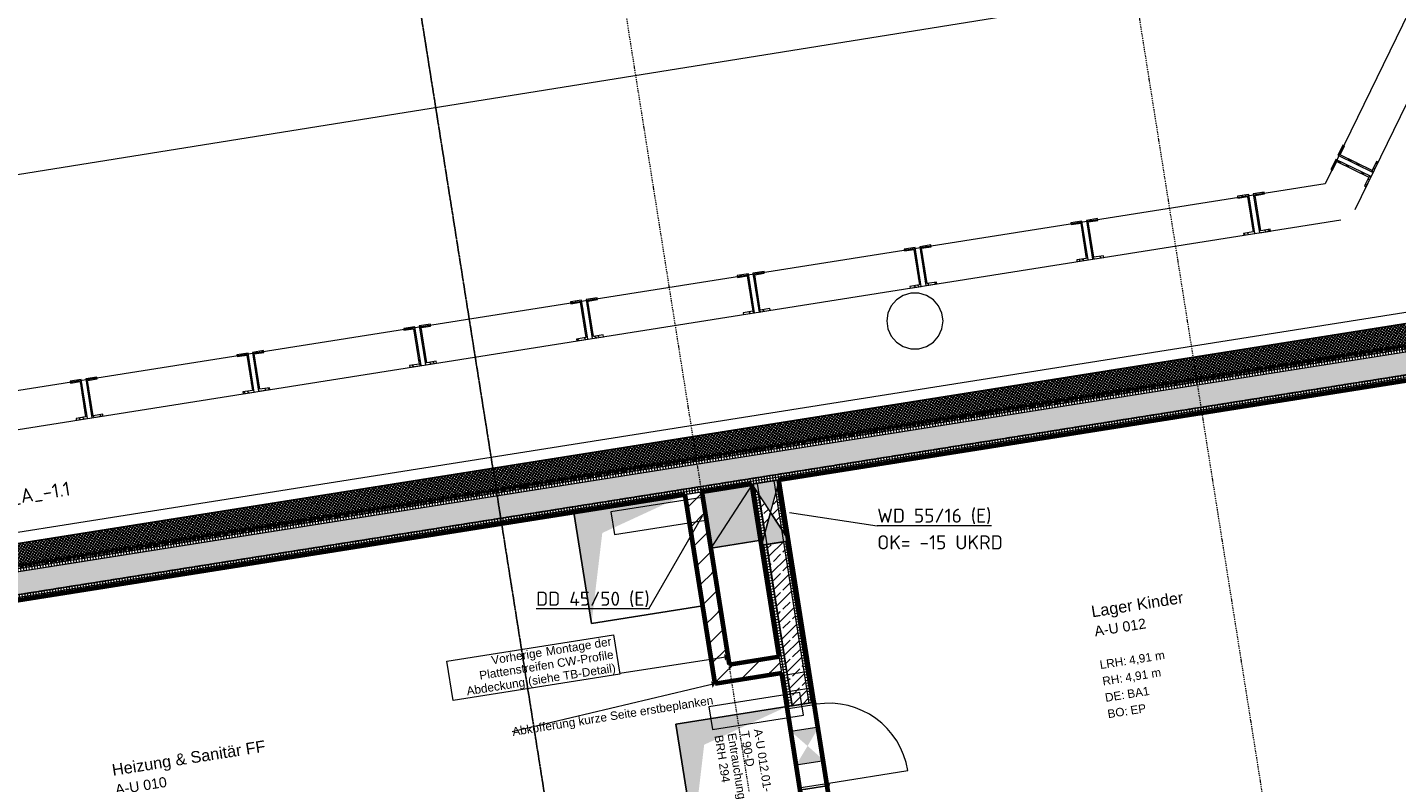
# Model space of a CAD drawing. Header units: millimetres. Extents: x 1523 to 74423, y -42059 to 10268.
# Tile 59 of 77: x 43224 to 55387, y -19063 to -12354. Entities that reach past the tile are written whole.
import ezdxf

# ---------------------------------------------------------------- set-up
doc = ezdxf.new("R2010")
doc.units = ezdxf.units.MM
for name, pattern in [('_Projekt 07 -  _  -  _  -  _  -', [7.5, 3.5, -2, 0, -2]), ('CAx_nichtHalbton', [20001.0584, 10000, -0.5292, 10000, -0.5292]), ('IMPORT-STRICHPUNKT _7_', [20, 10, -5, 0, -5]), ('Rasterlinie', [22.225, 12.7, -3.175, 3.175, -3.175])]:
    doc.linetypes.add(name, pattern=pattern)
for name, color, linetype, lineweight, true_color in [('00 A--Anmerkungen Ablauf', 7, 'Continuous', 13, 0x656565), ('10 A--Wand außen _ Verbau _Bohrpfahlwand_ _Aktuell_', 7, 'Continuous', 13, 0x656565), ('10 A--Wand außen _ Verbau _modelliert_ _aktuell_', 7, 'Continuous', 13, 0x656565), ('10 VSI--Wärmeschutz _veritkal_', 7, 'Continuous', 13, 0x656565), ('65 V--Straßenbegrenzungslinie', 7, 'Continuous', 13, 0x656565), ('90 A--Achsraster _1_50_', 7, 'IMPORT-STRICHPUNKT _7_', 13, 0x656565), ('AD', 1, 'Continuous', 13, 0xff0000), ('Neubau_10 A--Wand außen _tragend_', 7, 'Continuous', 13, 0x656565), ('Neubau_10 A--Wand innen _ Ausbau', 7, 'Continuous', 13, 0x656565), ('Neubau_10 A--Wand innen _tragend_', 7, 'Continuous', 13, 0x656565), ('Neubau_20 A--Bodenplatte', 7, 'Continuous', 13, 0x656565), ('Neubau_20 A--Gründungsbelag', 7, 'Continuous', 13, 0x656565), ('Neubau_80 A--Raum', 7, 'Continuous', 13, 0x656565), ('Xref_706_5_--_ÜP_-1_000_16_Übersichtsplan UG_IFC 2025_01_13_dwg', 7, 'Continuous', 13, 0x767676), ('XX', 7, 'Continuous', 18, 0x804040)]:
    doc.layers.add(name, color=color, linetype=linetype, lineweight=lineweight, true_color=true_color)
for name, color, linetype, lineweight in [('AD_Detail', 7, 'Continuous', 13), ('GB_HLS-OBJ', 7, 'Continuous', 18), ('M-EQPM-___-IDEN', 7, 'Continuous', 9), ('S-GRID-____-OTLN', 7, 'Continuous', 9), ('Text', 7, 'Continuous', 9)]:
    doc.layers.add(name, color=color, linetype=linetype, lineweight=lineweight)
doc.styles.add('Arial', font='arial.ttf', dxfattribs={"height": 75})
doc.styles.add('Arial_B', font='txt', dxfattribs={"height": 103.174603})
doc.styles.add('Arial_B_1', font='txt', dxfattribs={"height": 90.277778})
doc.styles.add('ISOCPEUR', font='isocpeur.ttf', dxfattribs={"height": 125})
pattern_1 = [(185.337, (0, 0), (-2.3253395, 24.891621), []), (275.337, (0, 0), (24.891621, 2.3253395), [])]
pattern_2 = [(221.336, (0, 0), (-49.53552, 56.3137), []), (221.336, (16.51, -18.77), (-49.53552, 56.3137), [])]
pattern_3 = [(275.336, (0, 0), (24.8916616, 2.324905), []), (5.336, (0, 0), (-2.324905, 24.8916616), [])]

# ---------------------------------------------------------------- blocks, each defined once
blk = doc.blocks.new('SuD_WD_RB Allgemein - SuD_WD_RB Allgemein-38442407-SuD_-1UG gesamt Plot  - Blatt 1')
at = {"layer": 'AD', "lineweight": 18}
blk.add_hatch(color=256, dxfattribs=at).paths.add_polyline_path([(-250, -275), (0, -275), (-125, 0)])
at = {"layer": 'AD_Detail', "lineweight": 18, "true_color": 0xff0000}
blk.add_hatch(color=1, dxfattribs=at).paths.add_polyline_path([(-125, 0), (0, 275), (-250, 275), (-248, 271), (-246, 271), (-246, 267), (-185, 133)])
at = {"layer": 'AD', "color": 7}
for p, q in [((-250, -275), (0, 275)), ((-250, 275), (0, -275)), ((-250, -275), (-250, 275)), ((-250, 275), (0, 275)), ((0, 275), (0, -275)), ((0, -275), (-250, -275))]:
    blk.add_line(p, q, dxfattribs=at)
at = {"layer": 'AD_Detail'}
for p, q in [((0, 275), (-250, 275)), ((-250, 275), (-125, 0)), ((-125, 0), (0, 275)), ((-125, 0), (-250, -275)), ((0, -275), (-125, 0)), ((-250, -275), (0, -275))]:
    blk.add_line(p, q, dxfattribs=at)
blk = doc.blocks.new('SuD_DD_RB Allgemein - SuD_DD_RB Allgemein-41413032-SuD_-1UG gesamt Plot  - Blatt 1')
at = {"layer": 'AD', "lineweight": 18}
blk.add_hatch(color=256, dxfattribs=at).paths.add_polyline_path([(-225, -250), (225, -250), (225, 250), (-225, 250)])
at = {"layer": 'AD', "color": 7}
for p, q in [((-225, -250), (225, 250)), ((-225, -250), (-225, 250)), ((-225, 250), (225, 250)), ((225, 250), (225, -250)), ((225, -250), (-225, -250))]:
    blk.add_line(p, q, dxfattribs=at)
at = {"layer": 'AD_Detail'}
for p, q in [((225, 250), (-225, 250)), ((-225, 250), (-225, -250)), ((225, -250), (225, 250)), ((-225, -250), (225, -250))]:
    blk.add_line(p, q, dxfattribs=at)
blk = doc.blocks.new('Xref_706_5_--_ÜP_-1_000_11_Übersichtsplan UG_IFC 2024_09_30_dwg_Tür Ol 1-Fl 27_6-41959646-SuD_-1UG gesamt Plot  - Blatt 1')
at = {"layer": 'Neubau_10 A--Wand innen _tragend_', "color": 9, "true_color": 0xcbcbcb}
blk.add_line((355, 10), (355, 720), dxfattribs=at)
at = {"layer": 'Neubau_10 A--Wand innen _tragend_', "color": 9, "true_color": 0xcbcbcb, "flags": 128}
for points in [[(-375, -260), (-355, -260), (-355, 10), (-375, 10)], [(375, -260), (355, -260), (355, 10), (375, 10)]]:
    blk.add_lwpolyline(points, close=True, dxfattribs=at)
for points in [[(-375, 0), (-375, -50), (-375, 0), (375, 0), (375, -50), (375, 0)], [(-375, -250), (-375, -200), (-375, -50), (-375, -200), (-375, -250), (375, -250), (375, -200), (375, -50), (375, -200), (375, -250)]]:
    blk.add_lwpolyline(points, dxfattribs=at)
at = {"layer": 'Neubau_10 A--Wand innen _tragend_', "color": 9, "true_color": 0xcbcbcb}
blk.add_arc((355, 10), 710, 90, 180, dxfattribs=at)
blk = doc.blocks.new('Xref_706_5_--_ÜP_-1_000_11_Übersichtsplan UG_IFC 2024_09_30_dwg__X108-41959676-SuD_-1UG gesamt Plot  - Blatt 1')
at = {"layer": 'Neubau_10 A--Wand innen _ Ausbau', "color": 9, "true_color": 0xcbcbcb}
blk.add_line((9334, -80460), (9260, -80368), dxfattribs=at)
blk = doc.blocks.new('Xref_706_5_--_ÜP_-1_000_11_Übersichtsplan UG_IFC 2024_09_30_dwg__X109-41959677-SuD_-1UG gesamt Plot  - Blatt 1')
at = {"layer": 'Neubau_10 A--Wand innen _ Ausbau', "color": 9, "true_color": 0xcbcbcb}
for p, q in [((8483, -80529), (8474, -80517)), ((8658, -80521), (8648, -80509)), ((8833, -80513), (8823, -80501)), ((9007, -80505), (8998, -80493)), ((9182, -80497), (9172, -80485)), ((9352, -80483), (9347, -80477)), ((7784, -80562), (7775, -80550)), ((7959, -80554), (7949, -80542)), ((8134, -80546), (8124, -80534)), ((8309, -80537), (8299, -80525))]:
    blk.add_line(p, q, dxfattribs=at)
blk = doc.blocks.new('Xref_706_5_--_ÜP_-1_000_11_Übersichtsplan UG_IFC 2024_09_30_dwg__X110-41959678-SuD_-1UG gesamt Plot  - Blatt 1')
at = {"layer": 'Neubau_10 A--Wand innen _ Ausbau', "color": 9, "true_color": 0xcbcbcb}
blk.add_line((9357, -80489), (9352, -80483), dxfattribs=at)
blk = doc.blocks.new('Xref_706_5_--_ÜP_-1_000_11_Übersichtsplan UG_IFC 2024_09_30_dwg__X111-41959679-SuD_-1UG gesamt Plot  - Blatt 1')
at = {"layer": 'Neubau_10 A--Wand innen _ Ausbau', "color": 9, "true_color": 0xcbcbcb}
for p, q in [((8299, -80525), (8289, -80513)), ((8474, -80517), (8464, -80505)), ((8648, -80509), (8639, -80497)), ((8823, -80501), (8813, -80489)), ((9172, -80485), (9162, -80473)), ((9339, -80466), (9338, -80464)), ((7775, -80550), (7765, -80538)), ((7949, -80542), (7940, -80530)), ((8124, -80534), (8114, -80521))]:
    blk.add_line(p, q, dxfattribs=at)
at = {"layer": 'Neubau_10 A--Wand innen _ Ausbau', "color": 9, "true_color": 0xcbcbcb, "flags": 128}
blk.add_lwpolyline([(8998, -80493), (8989, -80482), (8988, -80481)], dxfattribs=at)
blk = doc.blocks.new('Xref_706_5_--_ÜP_-1_000_11_Übersichtsplan UG_IFC 2024_09_30_dwg__X112-41959680-SuD_-1UG gesamt Plot  - Blatt 1')
at = {"layer": 'Neubau_10 A--Wand innen _ Ausbau', "color": 9, "true_color": 0xcbcbcb}
blk.add_line((9347, -80477), (9339, -80466), dxfattribs=at)
blk = doc.blocks.new('Xref_706_5_--_ÜP_-1_000_11_Übersichtsplan UG_IFC 2024_09_30_dwg__X113-41959681-SuD_-1UG gesamt Plot  - Blatt 1')
at = {"layer": 'Neubau_10 A--Wand innen _ Ausbau', "color": 9, "true_color": 0xcbcbcb}
for p, q in [((8193, -80394), (8192, -80393)), ((8203, -80405), (8194, -80394)), ((8377, -80397), (8367, -80385)), ((8552, -80388), (8542, -80376)), ((8726, -80380), (8717, -80368)), ((8901, -80372), (8891, -80360)), ((9076, -80364), (9066, -80352)), ((7678, -80429), (7668, -80417)), ((7853, -80421), (7843, -80409)), ((8027, -80413), (8018, -80401))]:
    blk.add_line(p, q, dxfattribs=at)
blk = doc.blocks.new('Xref_706_5_--_ÜP_-1_000_11_Übersichtsplan UG_IFC 2024_09_30_dwg__X115-41959683-SuD_-1UG gesamt Plot  - Blatt 1')
at = {"layer": 'Neubau_10 A--Wand innen _ Ausbau', "color": 9, "true_color": 0xcbcbcb}
for p, q in [((8561, -80401), (8552, -80388)), ((8736, -80392), (8726, -80380)), ((8911, -80384), (8901, -80372)), ((9085, -80376), (9076, -80364)), ((7688, -80441), (7678, -80429)), ((7862, -80433), (7853, -80421)), ((8037, -80425), (8027, -80413)), ((8212, -80417), (8203, -80405)), ((8387, -80409), (8377, -80397))]:
    blk.add_line(p, q, dxfattribs=at)
blk = doc.blocks.new('Xref_706_5_--_ÜP_-1_000_11_Übersichtsplan UG_IFC 2024_09_30_dwg__X117-41959685-SuD_-1UG gesamt Plot  - Blatt 1')
at = {"layer": 'Neubau_10 A--Wand innen _ Ausbau', "color": 9, "true_color": 0xcbcbcb}
for p, q in [((8988, -80481), (8911, -80384)), ((9162, -80473), (9085, -80376)), ((7765, -80538), (7688, -80441)), ((7940, -80530), (7862, -80433)), ((8114, -80521), (8037, -80425)), ((8289, -80513), (8212, -80417))]:
    blk.add_line(p, q, dxfattribs=at)
at = {"layer": 'Neubau_10 A--Wand innen _ Ausbau', "color": 9, "true_color": 0xcbcbcb, "flags": 128}
for points in [[(8813, -80489), (8790, -80460), (8736, -80392)], [(8464, -80505), (8393, -80416), (8387, -80409)], [(8639, -80497), (8592, -80438), (8561, -80401)]]:
    blk.add_lwpolyline(points, dxfattribs=at)
blk = doc.blocks.new('Xref_706_5_--_ÜP_-1_000_11_Übersichtsplan UG_IFC 2024_09_30_dwg__X118-41959686-SuD_-1UG gesamt Plot  - Blatt 1')
at = {"layer": 'Neubau_10 A--Wand innen _ Ausbau', "color": 9, "true_color": 0xcbcbcb}
blk.add_line((9338, -80464), (9334, -80460), dxfattribs=at)
blk = doc.blocks.new('Xref_706_5_--_ÜP_-1_000_11_Übersichtsplan UG_IFC 2024_09_30_dwg__X285-41959855-SuD_-1UG gesamt Plot  - Blatt 1')
at = {"layer": 'Neubau_10 A--Wand innen _ Ausbau', "color": 9, "true_color": 0xcbcbcb}
for p, q in [((9343, -80019), (9330, -80002)), ((9354, -80259), (9341, -80242))]:
    blk.add_line(p, q, dxfattribs=at)
blk = doc.blocks.new('Xref_706_5_--_ÜP_-1_000_11_Übersichtsplan UG_IFC 2024_09_30_dwg__X286-41959856-SuD_-1UG gesamt Plot  - Blatt 1')
at = {"layer": 'Neubau_10 A--Wand innen _ Ausbau', "color": 9, "true_color": 0xcbcbcb}
for p, q in [((9330, -80002), (9317, -79986)), ((9341, -80242), (9328, -80226))]:
    blk.add_line(p, q, dxfattribs=at)
blk = doc.blocks.new('Xref_706_5_--_ÜP_-1_000_11_Übersichtsplan UG_IFC 2024_09_30_dwg__X287-41959857-SuD_-1UG gesamt Plot  - Blatt 1')
at = {"layer": 'Neubau_10 A--Wand innen _ Ausbau', "color": 9, "true_color": 0xcbcbcb}
for p, q in [((9208, -80077), (9195, -80061)), ((9210, -80306), (9206, -80301)), ((9219, -80317), (9211, -80306))]:
    blk.add_line(p, q, dxfattribs=at)
blk = doc.blocks.new('Xref_706_5_--_ÜP_-1_000_11_Übersichtsplan UG_IFC 2024_09_30_dwg__X288-41959858-SuD_-1UG gesamt Plot  - Blatt 1')
at = {"layer": 'Neubau_10 A--Wand innen _ Ausbau', "color": 9, "true_color": 0xcbcbcb}
for p, q in [((9222, -80094), (9208, -80077)), ((9233, -80333), (9219, -80317))]:
    blk.add_line(p, q, dxfattribs=at)
blk = doc.blocks.new('Xref_706_5_--_ÜP_-1_000_11_Übersichtsplan UG_IFC 2024_09_30_dwg__X289-41959859-SuD_-1UG gesamt Plot  - Blatt 1')
at = {"layer": 'Neubau_10 A--Wand innen _ Ausbau', "color": 9, "true_color": 0xcbcbcb}
for p, q in [((9254, -79908), (9242, -79893)), ((9317, -79986), (9255, -79908)), ((9232, -80107), (9222, -80094)), ((9328, -80226), (9233, -80107)), ((9260, -80368), (9233, -80333))]:
    blk.add_line(p, q, dxfattribs=at)
blk = doc.blocks.new('Xref_706_5_--_ÜP_-1_000_11_Übersichtsplan UG_IFC 2024_09_30_dwg_ARROWHEAD_10-41960329-SuD_-1UG gesamt Plot  - Blatt 1')
at = {"layer": '00 A--Anmerkungen Ablauf', "true_color": 0xededed}
blk.add_hatch(color=7, dxfattribs=at).paths.add_polyline_path([(0, 0), (-525, 525), (-525, -525), (-451, -451)])
at = {"layer": '00 A--Anmerkungen Ablauf', "color": 9, "true_color": 0xcbcbcb}
blk.add_line((0, 0), (-1000, 0), dxfattribs=at)
blk = doc.blocks.new('Xref_706_5_--_ÜP_-1_000_11_Übersichtsplan UG_IFC 2024_09_30_dwg_Standard-Rastermarker_7-41960560-SuD_-1UG gesamt Plot  - Blatt 1')
at = {"layer": '90 A--Achsraster _1_50_', "color": 9, "true_color": 0xcbcbcb}
blk.add_line((0, 0), (54355, 0), dxfattribs=at)
blk = doc.blocks.new('Xref_706_5_--_ÜP_-1_000_11_Übersichtsplan UG_IFC 2024_09_30_dwg_Standard-Rastermarker_12-V7-SuD_-1UG gesamt Plot  - Blatt 1')
at = {"layer": '90 A--Achsraster _1_50_', "color": 9, "true_color": 0xcbcbcb}
blk.add_line((0, 0), (28500, 0), dxfattribs=at)
blk = doc.blocks.new('Xref_706_5_--_ÜP_-1_000_16_Übersichtsplan UG_IFC 2025_01_13_dwg-35469238-SuD_-1UG gesamt Plot  - Blatt 1')
at = {"layer": '10 A--Wand außen _ Verbau _modelliert_ _aktuell_', "true_color": 0xcbcbcb}
h = blk.add_hatch(dxfattribs=at)
h.set_pattern_fill('FP_20', color=9, style=0, pattern_type=2)
h.set_pattern_definition(pattern_2)
h.paths.add_polyline_path([(8943, -73841), (8856, -73791), (8848, -73805), (8923, -73848), (8766, -74124), (8691, -74081), (8683, -74095), (8770, -74145), (8938, -73849)])
h = blk.add_hatch(dxfattribs=at)
h.set_pattern_fill('FP_20', color=9, style=0, pattern_type=2)
h.set_pattern_definition(pattern_2)
h.paths.add_polyline_path([(9065, -73910), (8978, -73860), (8805, -74165), (8892, -74214), (8899, -74200), (8825, -74158), (8982, -73881), (9057, -73924)])
h = blk.add_hatch(dxfattribs=at)
h.set_pattern_fill('FP_20', color=9, style=0, pattern_type=2)
h.set_pattern_definition(pattern_2)
h.paths.add_polyline_path([(9413, -74884), (9404, -74784), (9388, -74786), (9396, -74871), (9079, -74901), (9071, -74815), (9055, -74817), (9064, -74916), (9395, -74885)])
h = blk.add_hatch(dxfattribs=at)
h.set_pattern_fill('FP_20', color=9, style=0, pattern_type=2)
h.set_pattern_definition(pattern_2)
h.paths.add_polyline_path([(9426, -75023), (9417, -74924), (9068, -74956), (9077, -75056), (9093, -75054), (9085, -74969), (9402, -74939), (9410, -75025)])
h = blk.add_hatch(dxfattribs=at)
h.set_pattern_fill('FP_20', color=9, style=0, pattern_type=2)
h.set_pattern_definition(pattern_2)
h.paths.add_polyline_path([(9552, -76377), (9543, -76278), (9527, -76279), (9535, -76365), (9219, -76394), (9210, -76309), (9195, -76310), (9204, -76410), (9534, -76379)])
h = blk.add_hatch(dxfattribs=at)
h.set_pattern_fill('FP_20', color=9, style=0, pattern_type=2)
h.set_pattern_definition(pattern_2)
h.paths.add_polyline_path([(9565, -76517), (9556, -76417), (9208, -76450), (9217, -76549), (9233, -76548), (9225, -76462), (9541, -76433), (9550, -76518)])
h = blk.add_hatch(dxfattribs=at)
h.set_pattern_fill('FP_20', color=9, style=0, pattern_type=2)
h.set_pattern_definition(pattern_2)
h.paths.add_polyline_path([(9692, -77871), (9683, -77771), (9667, -77773), (9675, -77858), (9358, -77888), (9350, -77802), (9334, -77804), (9343, -77903), (9674, -77872)])
h = blk.add_hatch(dxfattribs=at)
h.set_pattern_fill('FP_20', color=9, style=0, pattern_type=2)
h.set_pattern_definition(pattern_2)
h.paths.add_polyline_path([(9705, -78010), (9696, -77911), (9347, -77943), (9356, -78043), (9372, -78041), (9364, -77956), (9681, -77926), (9689, -78012)])
h = blk.add_hatch(dxfattribs=at)
h.set_pattern_fill('FP_20', color=9, style=0, pattern_type=2)
h.set_pattern_definition(pattern_2)
h.paths.add_polyline_path([(9831, -79364), (9822, -79265), (9806, -79266), (9814, -79352), (9498, -79381), (9489, -79296), (9474, -79297), (9483, -79397), (9813, -79366)])
h = blk.add_hatch(dxfattribs=at)
h.set_pattern_fill('FP_20', color=9, style=0, pattern_type=2)
h.set_pattern_definition(pattern_2)
h.paths.add_polyline_path([(9844, -79504), (9835, -79404), (9487, -79437), (9496, -79536), (9512, -79535), (9504, -79449), (9820, -79420), (9829, -79505)])
h = blk.add_hatch(dxfattribs=at)
h.set_pattern_fill('FP_20', color=9, style=0, pattern_type=2)
h.set_pattern_definition(pattern_2)
h.paths.add_polyline_path([(9971, -80858), (9962, -80758), (9946, -80760), (9954, -80845), (9637, -80875), (9629, -80789), (9613, -80791), (9622, -80890), (9953, -80859)])
h = blk.add_hatch(dxfattribs=at)
h.set_pattern_fill('FP_20', color=9, style=0, pattern_type=2)
h.set_pattern_definition(pattern_2)
h.paths.add_polyline_path([(9984, -80997), (9975, -80898), (9626, -80930), (9635, -81030), (9651, -81028), (9643, -80943), (9960, -80913), (9968, -80999)])
h = blk.add_hatch(dxfattribs=at)
h.set_pattern_fill('FP_20', color=9, style=0, pattern_type=2)
h.set_pattern_definition(pattern_2)
h.paths.add_polyline_path([(10110, -82351), (10101, -82252), (10085, -82253), (10093, -82339), (9777, -82368), (9769, -82283), (9753, -82284), (9762, -82384), (10092, -82353)])
h = blk.add_hatch(dxfattribs=at)
h.set_pattern_fill('FP_20', color=9, style=0, pattern_type=2)
h.set_pattern_definition(pattern_2)
h.paths.add_polyline_path([(10123, -82491), (10114, -82391), (9766, -82424), (9775, -82523), (9791, -82522), (9783, -82436), (10099, -82407), (10108, -82492)])
h = blk.add_hatch(dxfattribs=at)
h.set_pattern_fill('FP_20', color=9, style=0, pattern_type=2)
h.set_pattern_definition(pattern_2)
h.paths.add_polyline_path([(10250, -83845), (10241, -83745), (10225, -83747), (10233, -83832), (9916, -83862), (9908, -83776), (9892, -83778), (9901, -83877), (10232, -83846)])
h = blk.add_hatch(dxfattribs=at)
h.set_pattern_fill('FP_20', color=9, style=0, pattern_type=2)
h.set_pattern_definition(pattern_2)
h.paths.add_polyline_path([(10263, -83984), (10254, -83885), (9905, -83917), (9914, -84017), (9930, -84015), (9922, -83930), (10239, -83900), (10247, -83986)])
h = blk.add_hatch(dxfattribs=at)
h.set_pattern_fill('FP_20', color=9, style=0, pattern_type=2)
h.set_pattern_definition(pattern_2)
h.paths.add_polyline_path([(10389, -85338), (10380, -85239), (10364, -85240), (10372, -85326), (10056, -85355), (10047, -85270), (10032, -85271), (10041, -85371), (10371, -85340)])
h = blk.add_hatch(dxfattribs=at)
h.set_pattern_fill('FP_20', color=9, style=0, pattern_type=2)
h.set_pattern_definition(pattern_2)
h.paths.add_polyline_path([(10402, -85478), (10393, -85378), (10045, -85411), (10054, -85510), (10070, -85509), (10062, -85423), (10378, -85394), (10387, -85479)])
at = {"layer": '10 VSI--Wärmeschutz _veritkal_', "true_color": 0xcbcbcb}
h = blk.add_hatch(dxfattribs=at)
h.set_pattern_fill('FP_15', color=9, style=0, pattern_type=2)
h.set_pattern_definition([(320.336, (0, 0), (12.7656853, 15.396015), []), (50.336, (0, 0), (-15.396015, 12.7656853), [])])
h.paths.add_polyline_path([(12413, -94092), (10425, -72808), (10225, -72827), (12214, -94111), (12412, -94092)])
at = {"layer": 'Neubau_10 A--Wand außen _tragend_', "true_color": 0xcbcbcb}
h = blk.add_hatch(dxfattribs=at)
h.set_pattern_fill('FP_4', color=9, style=0, pattern_type=2)
h.set_pattern_definition(pattern_3)
h.paths.add_polyline_path([(12197, -91248), (10439, -72430), (10390, -72435), (12147, -91253)])
h = blk.add_hatch(dxfattribs=at)
h.set_pattern_fill('FP_2', color=9, style=0, pattern_type=2)
h.set_pattern_definition([(221.336, (0, 0), (-99.07104, 112.6274), []), (221.336, (33.02, -37.54), (-99.07104, 112.6274), []), (221.336, (66.05, -75.08), (-99.07104, 112.6274), [75, -25])])
h.paths.add_polyline_path([(12396, -91229), (10639, -72411), (10439, -72430), (12197, -91248)])
h = blk.add_hatch(dxfattribs=at)
h.set_pattern_fill('FP_4', color=9, style=0, pattern_type=2)
h.set_pattern_definition(pattern_3)
h.paths.add_polyline_path([(12446, -91225), (10688, -72407), (10639, -72411), (12396, -91229)])
at = {"layer": 'Neubau_10 A--Wand innen _tragend_', "true_color": 0xededed}
for points in [[(13867, -79291), (13844, -79042), (13706, -79180), (13803, -79247)], [(13706, -79180), (13545, -79070), (13569, -79319), (13692, -79195)]]:
    blk.add_hatch(color=7, dxfattribs=at).paths.add_polyline_path(points)
at = {"layer": 'Neubau_10 A--Wand innen _tragend_', "true_color": 0xcbcbcb}
h = blk.add_hatch(dxfattribs=at)
h.set_pattern_fill('FP_14', color=9, style=0, pattern_type=2)
h.set_pattern_definition(pattern_1)
h.paths.add_polyline_path([(13326, -79141), (13321, -79091), (11878, -79226), (11882, -79275), (13228, -79150)])
h.paths.add_polyline_path([(11878, -79226), (11330, -79277), (11444, -79316), (11773, -79286)])
h = blk.add_hatch(dxfattribs=at)
h.set_pattern_fill('FP_5', color=9, style=0, pattern_type=2)
h.set_pattern_definition([(131.336, (0, 0), (90.10192, 79.25683), []), (131.336, (-45.05, -39.63), (90.10192, 79.25683), [90, -30])])
h.paths.add_polyline_path([(13340, -79290), (13326, -79141), (11882, -79275), (11896, -79425), (13316, -79292)])
h.paths.add_polyline_path([(11616, -79376), (11773, -79286), (11444, -79316), (11506, -79338)])
h.paths.add_polyline_path([(11787, -79435), (11615, -79376), (11458, -79466), (11787, -79435)])
h = blk.add_hatch(dxfattribs=at)
h.set_pattern_fill('FP_14', color=9, style=0, pattern_type=2)
h.set_pattern_definition(pattern_1)
h.paths.add_polyline_path([(13345, -79340), (13340, -79290), (11896, -79425), (11901, -79474), (11787, -79435), (11458, -79466), (11362, -79521), (11855, -79475), (11855, -79479), (13337, -79340)])
h.paths.add_polyline_path([(11357, -79525), (11357, -79524), (11354, -79526), (11357, -79525)])
at = {"layer": 'Neubau_20 A--Bodenplatte', "true_color": 0xededed}
for points in [[(14433, -80242), (13636, -80096), (13345, -79340), (13438, -80335), (13622, -80318)], [(12498, -81026), (11701, -80879), (11409, -80123), (11502, -81119), (11686, -81102)]]:
    blk.add_hatch(color=7, dxfattribs=at).paths.add_polyline_path(points)
at = {"color": 7, "lineweight": 13, "true_color": 0xefefef, "flags": 128}
for points in [[(10015, -77738), (9944, -77743), (9878, -77769), (9821, -77812), (9779, -77869), (9755, -77936), (9750, -78007), (9766, -78076), (9800, -78139), (9851, -78188), (9914, -78222), (9983, -78237), (10054, -78231), (10121, -78206), (10177, -78163), (10219, -78105), (10244, -78039), (10248, -77968), (10233, -77898), (10198, -77836), (10148, -77786), (10085, -77752)], [(13506, -80015), (13430, -79198), (13227, -79217), (13303, -80034)], [(11721, -80773), (11645, -79955), (11442, -79974), (11519, -80791)]]:
    blk.add_lwpolyline(points, close=True, dxfattribs=at)
at = {"layer": '00 A--Anmerkungen Ablauf', "color": 9, "true_color": 0xcbcbcb}
for p, q in [((12876, -79893), (12957, -80804)), ((13111, -80021), (13413, -81790))]:
    blk.add_line(p, q, dxfattribs=at)
at = {"layer": '00 A--Anmerkungen Ablauf', "color": 9, "true_color": 0xcbcbcb, "flags": 128}
blk.add_lwpolyline([(12749, -82330), (12609, -80837), (12962, -80804), (13101, -82297)], close=True, dxfattribs=at)
at = {"layer": '10 A--Wand außen _ Verbau _Bohrpfahlwand_ _Aktuell_', "color": 9, "true_color": 0xcbcbcb, "flags": 128}
for points in [[(9260, -74021), (6186, -72272), (4713, -56503)], [(5941, -72524), (9015, -74273), (10465, -89803), (7877, -92969)], [(10817, -89910), (10772, -89428), (9345, -74153)]]:
    blk.add_lwpolyline(points, dxfattribs=at)
at = {"layer": '10 A--Wand außen _ Verbau _modelliert_ _aktuell_', "color": 9, "true_color": 0xcbcbcb, "flags": 128}
for points in [[(8943, -73841), (8856, -73791), (8848, -73805), (8923, -73848), (8766, -74124), (8691, -74081), (8683, -74095), (8770, -74145)], [(8978, -73860), (8805, -74165), (8892, -74214), (8899, -74200), (8825, -74158), (8982, -73881), (9057, -73924), (9065, -73910)], [(9413, -74884), (9404, -74784), (9388, -74786), (9396, -74871), (9079, -74901), (9071, -74815), (9055, -74817), (9064, -74916)], [(9417, -74924), (9068, -74956), (9077, -75056), (9093, -75054), (9085, -74969), (9402, -74939), (9410, -75025), (9426, -75023)], [(9552, -76377), (9543, -76278), (9527, -76279), (9535, -76365), (9219, -76394), (9211, -76309), (9195, -76310), (9204, -76410)], [(9556, -76417), (9208, -76450), (9217, -76549), (9233, -76548), (9225, -76462), (9541, -76433), (9549, -76518), (9565, -76517)], [(9692, -77871), (9683, -77771), (9667, -77773), (9675, -77858), (9358, -77888), (9350, -77802), (9334, -77804), (9343, -77903)], [(9696, -77911), (9347, -77943), (9356, -78043), (9372, -78041), (9364, -77956), (9681, -77926), (9689, -78012), (9705, -78010)], [(9831, -79364), (9822, -79265), (9806, -79266), (9814, -79352), (9498, -79381), (9490, -79296), (9474, -79297), (9483, -79397)], [(9835, -79404), (9487, -79437), (9496, -79536), (9512, -79535), (9504, -79449), (9820, -79420), (9828, -79505), (9844, -79504)], [(9971, -80858), (9962, -80758), (9946, -80760), (9954, -80845), (9637, -80875), (9629, -80789), (9613, -80791), (9622, -80890)], [(9975, -80898), (9626, -80930), (9635, -81030), (9651, -81028), (9643, -80943), (9960, -80913), (9968, -80999), (9984, -80997)], [(10110, -82351), (10101, -82252), (10085, -82253), (10093, -82339), (9777, -82368), (9769, -82283), (9753, -82284), (9762, -82384)], [(10114, -82391), (9766, -82424), (9775, -82523), (9791, -82522), (9783, -82436), (10099, -82407), (10107, -82492), (10123, -82491)], [(10250, -83845), (10241, -83745), (10225, -83747), (10233, -83832), (9916, -83862), (9908, -83776), (9892, -83778), (9901, -83877)], [(10254, -83885), (9905, -83917), (9914, -84017), (9930, -84015), (9922, -83930), (10239, -83900), (10247, -83986), (10263, -83984)], [(10389, -85338), (10380, -85239), (10364, -85240), (10372, -85326), (10056, -85355), (10048, -85270), (10032, -85271), (10041, -85371)], [(10393, -85378), (10045, -85411), (10054, -85510), (10070, -85509), (10062, -85423), (10378, -85394), (10386, -85479), (10402, -85478)]]:
    blk.add_lwpolyline(points, close=True, dxfattribs=at)
at = {"layer": '10 VSI--Wärmeschutz _veritkal_', "color": 9, "true_color": 0xcbcbcb, "flags": 128}
blk.add_lwpolyline([(12413, -94092), (10425, -72808), (10225, -72827), (12214, -94111)], close=True, dxfattribs=at)
at = {"layer": '65 V--Straßenbegrenzungslinie', "color": 9, "true_color": 0xcbcbcb, "flags": 128}
blk.add_lwpolyline([(5386, -56443), (10233, -107236), (20708, -106136), (31929, -107063)], dxfattribs=at)
at = {"layer": 'Neubau_10 A--Wand außen _tragend_', "color": 9, "true_color": 0xcbcbcb, "flags": 128}
for points in [[(10390, -72435), (12147, -91253), (12446, -94447), (12616, -96265)], [(11395, -79974), (10688, -72407), (10439, -72430), (12197, -91248), (12496, -94443), (12665, -96260), (12914, -96237), (12744, -94419)], [(10639, -72411), (12396, -91229), (12695, -94424), (12864, -96241)], [(12725, -94215), (12446, -91225), (11409, -80123)]]:
    blk.add_lwpolyline(points, dxfattribs=at)
at = {"layer": 'Neubau_10 A--Wand innen _ Ausbau', "color": 9, "true_color": 0xcbcbcb, "flags": 128}
for points in [[(12897, -79382), (12938, -79830), (11395, -79974)], [(11409, -80123), (13102, -79965), (13101, -79953), (13046, -79368)]]:
    blk.add_lwpolyline(points, dxfattribs=at)
at = {"layer": 'Neubau_10 A--Wand innen _tragend_', "color": 9, "true_color": 0xcbcbcb}
for p, q in [((13867, -79291), (13844, -79042)), ((13326, -79141), (11335, -79327)), ((13545, -79070), (13569, -79319)), ((13340, -79290), (11349, -79476)), ((13046, -79368), (13066, -79366))]:
    blk.add_line(p, q, dxfattribs=at)
at = {"layer": 'Neubau_10 A--Wand innen _tragend_', "color": 9, "true_color": 0xcbcbcb, "flags": 128}
for points in [[(13215, -79352), (13211, -79302), (13197, -79153), (13192, -79103), (13043, -79117), (11878, -79226)], [(13192, -79103), (13321, -79091), (13345, -79340), (13215, -79352), (13066, -79366), (13061, -79316), (13047, -79167), (13043, -79117)], [(11330, -79277), (11353, -79526), (11901, -79475), (11896, -79425), (11882, -79275), (11878, -79226), (11330, -79277), (11335, -79327), (11349, -79476), (11353, -79526), (12897, -79382)]]:
    blk.add_lwpolyline(points, dxfattribs=at)
at = {"layer": 'Neubau_20 A--Bodenplatte', "color": 9, "true_color": 0xcbcbcb, "flags": 128}
blk.add_lwpolyline([(12086, -93822), (11639, -89040), (11044, -82668), (10965, -81822), (10161, -73215), (10460, -73187), (9840, -66546), (9832, -66467), (9534, -66494), (9462, -65728)], dxfattribs=at)
for points in [[(14433, -80242), (14340, -79247), (13345, -79340), (13438, -80335)], [(12498, -81026), (12405, -80030), (11409, -80123), (11502, -81119)]]:
    blk.add_lwpolyline(points, close=True, dxfattribs=at)
at = {"layer": 'Neubau_20 A--Gründungsbelag', "color": 9, "true_color": 0xcbcbcb, "flags": 128}
for points in [[(11330, -79277), (15761, -78863), (14994, -70649), (10563, -71063)], [(12237, -88985), (16668, -88571), (16195, -83513), (14751, -83648), (14433, -80242), (13438, -80335), (13345, -79340), (11353, -79526), (11409, -80123), (12405, -80030), (12498, -81026), (11502, -81119)]]:
    blk.add_lwpolyline(points, close=True, dxfattribs=at)
for name, p, rotation in [('Xref_706_5_--_ÜP_-1_000_11_Übersichtsplan UG_IFC 2024_09_30_dwg_Standard-Rastermarker_7-41960560-SuD_-1UG gesamt Plot  - Blatt 1', (14225, -110805), 95.33628353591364), ('Xref_706_5_--_ÜP_-1_000_11_Übersichtsplan UG_IFC 2024_09_30_dwg_Standard-Rastermarker_12-V7-SuD_-1UG gesamt Plot  - Blatt 1', (32063, -73524), 185.3362835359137), ('Xref_706_5_--_ÜP_-1_000_11_Übersichtsplan UG_IFC 2024_09_30_dwg_Standard-Rastermarker_12-V7-SuD_-1UG gesamt Plot  - Blatt 1', (32482, -78004), 185.3362835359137), ('Xref_706_5_--_ÜP_-1_000_11_Übersichtsplan UG_IFC 2024_09_30_dwg_Tür Ol 1-Fl 27_6-41959646-SuD_-1UG gesamt Plot  - Blatt 1', (13695, -79056), 5.336707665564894), ('Xref_706_5_--_ÜP_-1_000_11_Übersichtsplan UG_IFC 2024_09_30_dwg__X289-41959859-SuD_-1UG gesamt Plot  - Blatt 1', (0, 0), 2.668141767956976), ('Xref_706_5_--_ÜP_-1_000_11_Übersichtsplan UG_IFC 2024_09_30_dwg__X287-41959857-SuD_-1UG gesamt Plot  - Blatt 1', (0, 0), 2.668141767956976), ('Xref_706_5_--_ÜP_-1_000_11_Übersichtsplan UG_IFC 2024_09_30_dwg__X286-41959856-SuD_-1UG gesamt Plot  - Blatt 1', (0, 0), 2.668141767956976), ('Xref_706_5_--_ÜP_-1_000_11_Übersichtsplan UG_IFC 2024_09_30_dwg__X285-41959855-SuD_-1UG gesamt Plot  - Blatt 1', (0, 0), 2.668141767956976), ('Xref_706_5_--_ÜP_-1_000_11_Übersichtsplan UG_IFC 2024_09_30_dwg_Standard-Rastermarker_12-V7-SuD_-1UG gesamt Plot  - Blatt 1', (32649, -79796), 185.3362835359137), ('Xref_706_5_--_ÜP_-1_000_11_Übersichtsplan UG_IFC 2024_09_30_dwg__X288-41959858-SuD_-1UG gesamt Plot  - Blatt 1', (0, 0), 2.668141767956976), ('Xref_706_5_--_ÜP_-1_000_11_Übersichtsplan UG_IFC 2024_09_30_dwg__X113-41959681-SuD_-1UG gesamt Plot  - Blatt 1', (0, 0), 2.668141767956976), ('Xref_706_5_--_ÜP_-1_000_11_Übersichtsplan UG_IFC 2024_09_30_dwg__X115-41959683-SuD_-1UG gesamt Plot  - Blatt 1', (0, 0), 2.668141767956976), ('Xref_706_5_--_ÜP_-1_000_11_Übersichtsplan UG_IFC 2024_09_30_dwg__X117-41959685-SuD_-1UG gesamt Plot  - Blatt 1', (0, 0), 2.668141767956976), ('Xref_706_5_--_ÜP_-1_000_11_Übersichtsplan UG_IFC 2024_09_30_dwg__X108-41959676-SuD_-1UG gesamt Plot  - Blatt 1', (0, 0), 2.668141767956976), ('Xref_706_5_--_ÜP_-1_000_11_Übersichtsplan UG_IFC 2024_09_30_dwg__X111-41959679-SuD_-1UG gesamt Plot  - Blatt 1', (0, 0), 2.668141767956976), ('Xref_706_5_--_ÜP_-1_000_11_Übersichtsplan UG_IFC 2024_09_30_dwg__X109-41959677-SuD_-1UG gesamt Plot  - Blatt 1', (0, 0), 2.668141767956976), ('Xref_706_5_--_ÜP_-1_000_11_Übersichtsplan UG_IFC 2024_09_30_dwg__X118-41959686-SuD_-1UG gesamt Plot  - Blatt 1', (0, 0), 2.668141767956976), ('Xref_706_5_--_ÜP_-1_000_11_Übersichtsplan UG_IFC 2024_09_30_dwg__X112-41959680-SuD_-1UG gesamt Plot  - Blatt 1', (0, 0), 2.668141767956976), ('Xref_706_5_--_ÜP_-1_000_11_Übersichtsplan UG_IFC 2024_09_30_dwg__X110-41959678-SuD_-1UG gesamt Plot  - Blatt 1', (0, 0), 2.668141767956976)]:
    blk.add_blockref(name, p, dxfattribs=dict(rotation=rotation))
at = {"xscale": 0.057, "yscale": 0.057, "zscale": 0.057}
for p, rotation in [((12871, -79836), 95.09663065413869), ((13102, -79965), 99.6884204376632)]:
    blk.add_blockref('Xref_706_5_--_ÜP_-1_000_11_Übersichtsplan UG_IFC 2024_09_30_dwg_ARROWHEAD_10-41960329-SuD_-1UG gesamt Plot  - Blatt 1', p, dxfattribs=dict(at, rotation=rotation))
at = {"layer": '00 A--Anmerkungen Ablauf', "char_height": 75, "attachment_point": 1, "line_spacing_factor": 0.941778, "style": 'Arial'}
for s, insert, width, rotation in [('Abkofferung kurze Seite erstbeplanken', (13375, -81793), 2158.71, 95.3363), (' Montage der', (12686, -81479), 738.24, 95.3365), ('Plattenstreifen CW-Profile', (12858, -82053), 1438.84, 95.3365), ('Abdeckung (siehe TB-Detail)', (12989, -82175), 1599.52, 95.3365), ('Vorherige', (12729, -81938), 542.66, 95.3365)]:
    blk.add_mtext(s, dxfattribs=dict(at, insert=insert, width=width, rotation=rotation))
at = {"layer": 'Neubau_10 A--Wand innen _tragend_', "char_height": 75, "attachment_point": 1, "rotation": 5.3367, "line_spacing_factor": 0.941778, "style": 'Arial'}
for s, insert, width in [('A-U 012.01-St/St', (13523, -79573), 946.68), ('T 90-D', (13534, -79691), 381.98), ('Entrauchung', (13545, -79808), 710.69), ('BRH 294', (13556, -79925), 507.77)]:
    blk.add_mtext(s, dxfattribs=dict(at, insert=insert, width=width))
at = {"layer": 'Neubau_80 A--Raum', "attachment_point": 1, "rotation": 95.3363, "line_spacing_factor": 0.941778}
for s, insert, char_height, width, style in [('Lager Kinder', (12625, -76593), 103.17, 1034.5, 'Arial_B'), ('4,91 m', (13092, -76285), 75, 382.89, 'Arial'), ('4,91 m', (13244, -76328), 75, 382.89, 'Arial'), ('A-U 012', (12808, -76576), 90.3, 543.11, 'Arial_B_1'), ('BA1', (13391, -76320), 75, 236.9, 'Arial'), ('EP', (13537, -76301), 75, 167.11, 'Arial'), ('LRH:', (13116, -76547), 75, 284.65, 'Arial'), ('RH:', (13263, -76533), 75, 214.86, 'Arial'), ('DE:', (13410, -76519), 75, 208.43, 'Arial'), ('BO:', (13556, -76506), 75, 215.78, 'Arial'), ('Heizung & Sanitär FF', (13474, -85364), 103.17, 1688.25, 'Arial_B'), ('A-U 010', (13657, -85347), 90.3, 543.11, 'Arial_B_1')]:
    blk.add_mtext(s, dxfattribs=dict(at, insert=insert, char_height=char_height, width=width, style=style))

msp = doc.modelspace()

# ---------------------------------------------------------------- linework, layer by layer
at = {"layer": 'M-EQPM-___-IDEN'}
for p, q in [((49217.182, -16697.315), (48741.65, -17520.779)), ((49993.774, -16663.896), (50773.165, -16783.108))]:
    msp.add_line(p, q, dxfattribs=at)
at = {"layer": 'S-GRID-____-OTLN', "linetype": 'Rasterlinie', "lineweight": 25}
for p, q in [((45560.737, -4916.502), (50874.358, -38465.383)), ((73593.534, -12570.439), (16852.967, -21557.262))]:
    msp.add_line(p, q, dxfattribs=at)
at = {"layer": 'XX', "color": 5, "linetype": '_Projekt 07 -  _  -  _  -  _  -', "lineweight": 70, "true_color": 0x0000ff}
msp.add_line((72313.612, -12520.679), (37760.375, -17993.374), dxfattribs=at)
at = {"layer": 'XX', "color": 7, "linetype": 'CAx_nichtHalbton', "lineweight": 70, "true_color": 0xffffff}
for p, q in [((49895.227, -16374.506), (58054.819, -15082.153)), ((49659.438, -16411.851), (49215.003, -16482.242)), ((49901.923, -17942.765), (49659.449, -16411.848)), ((49895.227, -16374.506), (50590.578, -20764.779)), ((49066.849, -16505.708), (40276.428, -17897.974)), ((49066.849, -16505.708), (40276.428, -17897.974)), ((49332.788, -18184.777), (49066.849, -16505.708)), ((49215.003, -16482.242), (49457.476, -18013.158)), ((49457.476, -18013.158), (49901.923, -17942.765)), ((49925.398, -18090.917), (49332.788, -18184.777)), ((50128.763, -19374.911), (49925.398, -18090.917))]:
    msp.add_line(p, q, dxfattribs=at)

# ---------------------------------------------------------------- block references
at = {"layer": 'GB_HLS-OBJ'}
for name, p, rotation in [('SuD_DD_RB Allgemein - SuD_DD_RB Allgemein-41413032-SuD_-1UG gesamt Plot  - Blatt 1', (49480.831, -16697.315), 8.999999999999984), ('SuD_WD_RB Allgemein - SuD_WD_RB Allgemein-38442407-SuD_-1UG gesamt Plot  - Blatt 1', (49949.471, -16644.342), 8.999999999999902)]:
    msp.add_blockref(name, p, dxfattribs=dict(at, rotation=rotation))
at = {"layer": 'Xref_706_5_--_ÜP_-1_000_16_Übersichtsplan UG_IFC 2025_01_13_dwg', "color": 9, "true_color": 0xcbcbcb, "rotation": 273.663716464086}
msp.add_blockref('Xref_706_5_--_ÜP_-1_000_16_Übersichtsplan UG_IFC 2025_01_13_dwg-35469238-SuD_-1UG gesamt Plot  - Blatt 1', (128297.139, 0), dxfattribs=at)

# ---------------------------------------------------------------- texts
at = {"layer": 'M-EQPM-___-IDEN', "color": 1, "true_color": 0xff0000, "char_height": 125, "attachment_point": 1, "style": 'ISOCPEUR'}
for s, insert, width in [('\\LWD 55/16 (E)', (50773.165, -16628.746), 1210.54812), ('OK= -15 UKRD', (50773.165, -16866.009), 1306.75062), ('\\LDD 45/50 (E)', (47742.65, -17366.924), 1206.53969)]:
    msp.add_mtext(s, dxfattribs=dict(at, insert=insert, width=width))
at = {"layer": 'Text', "insert": (42852.015, -16503.628), "char_height": 125, "width": 970.04187, "attachment_point": 1, "rotation": 9, "style": 'ISOCPEUR'}
msp.add_mtext('UV_A_-1.1', dxfattribs=at)

doc.saveas('drawing.dxf')
